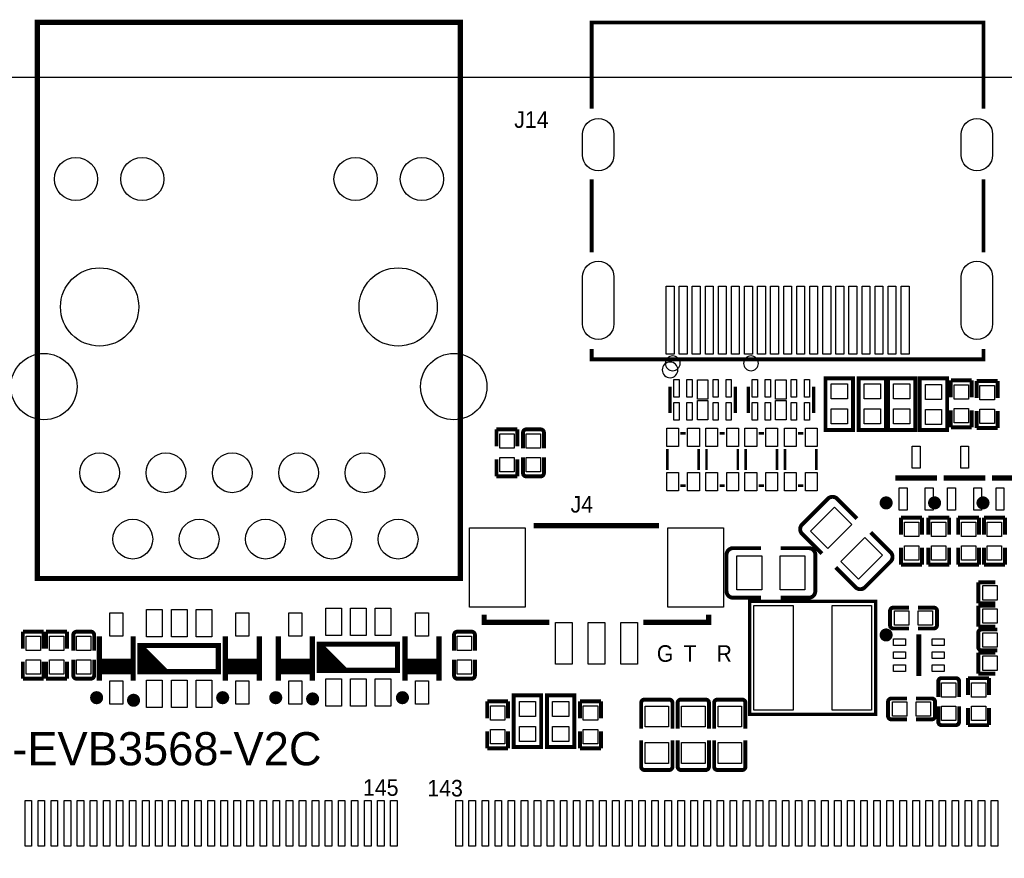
# Model space of a CAD drawing. Extents: x 5 to 312, y -2 to 102.
# Tile 9 of 20: x 41 to 79, y 67 to 100. Entities that reach past the tile are written whole.
import ezdxf

# ---------------------------------------------------------------- set-up
doc = ezdxf.new("R2010")
doc.units = 0
doc.header["$MEASUREMENT"] = 0
for name, color, linetype in [('BG_OUTLINE', 6, 'CONTINUOUS'), ('BG_SILKSCREEN_TOP', 7, 'CONTINUOUS'), ('PG_SILKSCREEN_TOP', 7, 'CONTINUOUS'), ('PIN_TOP', 3, 'CONTINUOUS')]:
    doc.layers.add(name, color=color, linetype=linetype)

msp = doc.modelspace()

# ---------------------------------------------------------------- linework, layer by layer
at = {"layer": 'BG_OUTLINE'}
msp.add_lwpolyline([(109.4486, 97.3074), (8.4328, 97.3074, 0.414214), (7.4168, 96.2914), (7.4168, 8.3058, 0.414214), (8.4328, 7.2898), (141.478, 7.2898, 0.414214), (142.494, 8.3058), (142.494, 96.2914, 0.414214), (141.478, 97.3074), (112.6744, 97.3074)], format="xyb", close=True, dxfattribs=at)
at = {"layer": 'PG_SILKSCREEN_TOP'}
for points, const_width in [([(41.93799, 99.419), (41.93799, 78.11899), (58.13801, 78.11899), (58.13801, 99.419), (41.93799, 99.419)], 0.2), ([(63.16701, 96.11101), (63.16701, 99.411), (78.167, 99.411), (78.167, 96.11101)], 0.15001), ([(63.16701, 90.61099), (63.16701, 93.41099)], 0.15001), ([(78.167, 90.61099), (78.167, 93.41099)], 0.15001), ([(63.16701, 86.911), (63.16701, 86.511), (78.167, 86.511), (78.167, 86.911)], 0.15001), ([(73.16899, 85.73559), (73.16899, 83.8106), (72.11901, 83.8106), (72.11901, 85.7856), (73.16899, 85.7856), (73.16899, 85.73559)], 0.15001), ([(74.43899, 85.73559), (74.43899, 83.8106), (73.38901, 83.8106), (73.38901, 85.7856), (74.43899, 85.7856), (74.43899, 85.73559)], 0.15001), ([(75.55659, 85.73559), (75.55659, 83.8106), (74.50661, 83.8106), (74.50661, 85.7856), (75.55659, 85.7856), (75.55659, 85.73559)], 0.15001), ([(75.72581, 83.86021), (75.72581, 85.7852), (76.77579, 85.7852), (76.77579, 83.8102), (75.72581, 83.8102), (75.72581, 83.86021)], 0.15001), ([(77.7176, 85.7105), (76.9176, 85.7105)], 0.15009), ([(76.9176, 85.7105), (76.9176, 85.06051)], 0.15009), ([(77.7176, 85.06051), (77.7176, 85.7105)], 0.15009), ([(78.7082, 85.6851), (77.9082, 85.6851)], 0.15009), ([(77.9082, 85.6851), (77.9082, 85.03511)], 0.15009), ([(78.7082, 85.03511), (78.7082, 85.6851)], 0.15009), ([(66.16169, 85.4631), (66.16169, 84.4631)], 0.127), ([(68.66151, 85.4631), (68.66151, 84.4631)], 0.127), ([(69.15889, 85.4631), (69.15889, 84.4631)], 0.127), ([(71.65871, 85.4631), (71.65871, 84.4631)], 0.127), ([(76.9176, 83.9107), (76.9176, 84.56069)], 0.15009), ([(77.7176, 84.56069), (77.7176, 83.9107)], 0.15009), ([(77.9082, 83.8853), (77.9082, 84.53529)], 0.15009), ([(78.7082, 84.53529), (78.7082, 83.8853)], 0.15009), ([(60.3186, 83.8309), (59.5186, 83.8309)], 0.15009), ([(59.5186, 83.8309), (59.5186, 83.18091)], 0.15009), ([(60.3186, 83.18091), (60.3186, 83.8309)], 0.15009), ([(60.5346, 83.7039), (60.5346, 83.10631)], 0.15001), ([(60.6616, 83.8309), (61.2079, 83.8309)], 0.15001), ([(61.3349, 83.7039), (61.3349, 83.10631)], 0.15001), ([(66.5623, 83.677), (66.7623, 83.677)], 0.1), ([(68.0609, 83.677), (68.2609, 83.677)], 0.1), ([(69.5595, 83.677), (69.7595, 83.677)], 0.1), ([(71.0708, 83.677), (71.2708, 83.677)], 0.1), ([(77.7176, 83.9107), (76.9176, 83.9107)], 0.15009), ([(78.7082, 83.8853), (77.9082, 83.8853)], 0.15009), ([(66.0623, 82.277), (66.0623, 83.077)], 0.1), ([(67.2623, 82.277), (67.2623, 83.077)], 0.1), ([(67.5609, 82.277), (67.5609, 83.077)], 0.1), ([(68.7609, 82.277), (68.7609, 83.077)], 0.1), ([(69.0595, 82.277), (69.0595, 83.077)], 0.1), ([(70.2595, 82.277), (70.2595, 83.077)], 0.1), ([(70.5708, 82.277), (70.5708, 83.077)], 0.1), ([(71.7708, 82.277), (71.7708, 83.077)], 0.1), ([(59.5186, 82.0311), (59.5186, 82.68109)], 0.15009), ([(60.3186, 82.68109), (60.3186, 82.0311)], 0.15009), ([(60.5346, 82.1581), (60.5346, 82.75579)], 0.15001), ([(61.3349, 82.1581), (61.3349, 82.75579)], 0.15001), ([(60.3186, 82.0311), (59.5186, 82.0311)], 0.15009), ([(61.2079, 82.0311), (60.6616, 82.0311)], 0.15001), ([(76.3904, 81.9658), (74.7904, 81.9658)], 0.2), ([(78.2446, 81.9658), (76.6446, 81.9658)], 0.2), ([(80.0988, 81.9658), (78.4988, 81.9658)], 0.2), ([(66.5623, 81.677), (66.7623, 81.677)], 0.1), ([(68.0609, 81.677), (68.2609, 81.677)], 0.1), ([(69.5595, 81.677), (69.7595, 81.677)], 0.1), ([(71.0708, 81.677), (71.2708, 81.677)], 0.1), ([(71.22196, 80.18945), (72.20621, 81.17368)], 0.15011), ([(72.56541, 81.17368), (73.32299, 80.41609)], 0.15011), ([(75.8126, 80.4527), (75.0126, 80.4527)], 0.15009), ([(75.0126, 80.4527), (75.0126, 79.80271)], 0.15009), ([(75.8126, 79.80271), (75.8126, 80.4527)], 0.15009), ([(76.854, 80.4527), (76.054, 80.4527)], 0.15009), ([(76.054, 80.4527), (76.054, 79.80271)], 0.15009), ([(76.854, 79.80271), (76.854, 80.4527)], 0.15009), ([(77.197, 79.80271), (77.197, 80.4527)], 0.15009), ([(77.197, 80.4527), (77.997, 80.4527)], 0.15009), ([(77.997, 80.4527), (77.997, 79.80271)], 0.15009), ([(78.1876, 79.80271), (78.1876, 80.4527)], 0.15009), ([(78.1876, 80.4527), (78.9876, 80.4527)], 0.15009), ([(78.9876, 80.4527), (78.9876, 79.80271)], 0.15009), ([(65.74759, 80.14119), (60.94761, 80.14119)], 0.2), ([(74.61039, 79.1287), (73.84941, 79.88968)], 0.15011), ([(71.22196, 79.83022), (71.97954, 79.07266)], 0.15011), ([(68.58178, 79.28356), (69.65315, 79.28356)], 0.15011), ([(71.47382, 79.28356), (70.39762, 79.28356)], 0.15011), ([(75.0126, 78.6529), (75.0126, 79.30289)], 0.15009), ([(75.8126, 79.30289), (75.8126, 78.6529)], 0.15009), ([(76.054, 78.6529), (76.054, 79.30289)], 0.15009), ([(76.854, 79.30289), (76.854, 78.6529)], 0.15009), ([(77.197, 79.30289), (77.197, 78.6529)], 0.15009), ([(77.997, 78.6529), (77.997, 79.30289)], 0.15009), ([(78.1876, 79.30289), (78.1876, 78.6529)], 0.15009), ([(78.9876, 78.6529), (78.9876, 79.30289)], 0.15009), ([(68.32778, 77.63764), (68.32778, 79.02956)], 0.15011), ([(71.72782, 79.02956), (71.72782, 77.63764)], 0.15011), ([(74.61039, 78.76949), (73.62617, 77.78524)], 0.15011), ([(73.26696, 77.78524), (72.50595, 78.54622)], 0.15011), ([(75.8126, 78.6529), (75.0126, 78.6529)], 0.15009), ([(76.854, 78.6529), (76.054, 78.6529)], 0.15009), ([(77.197, 78.6529), (77.997, 78.6529)], 0.15009), ([(78.1876, 78.6529), (78.9876, 78.6529)], 0.15009), ([(77.9671, 77.1716), (77.9671, 77.9716)], 0.15009), ([(77.9671, 77.9716), (78.61709, 77.9716)], 0.15009), ([(68.58178, 77.38364), (69.65315, 77.38364)], 0.15011), ([(74.041, 72.9234), (74.041, 77.2414), (69.215, 77.2414), (69.215, 72.9234), (74.041, 72.9234)], 0.127), ([(71.47382, 77.38364), (70.39762, 77.38364)], 0.15011), ([(74.5889, 76.3334), (74.5889, 76.8797)], 0.15001), ([(74.7159, 77.0067), (75.31349, 77.0067)], 0.15001), ([(76.2617, 77.0067), (75.66401, 77.0067)], 0.15001), ([(76.3887, 76.8797), (76.3887, 76.3334)], 0.15001), ([(78.61709, 77.1716), (77.9671, 77.1716)], 0.15009), ([(78.61709, 77.0826), (77.9671, 77.0826)], 0.15009), ([(77.9671, 77.0826), (77.9671, 76.2826)], 0.15009), ([(61.5476, 76.4412), (59.04761, 76.4412), (59.04761, 76.7412)], 0.2), ([(67.64759, 76.7412), (67.64759, 76.4412), (65.1476, 76.4412)], 0.2), ([(74.7159, 76.2064), (75.31349, 76.2064)], 0.15001), ([(76.2617, 76.2064), (75.66401, 76.2064)], 0.15001), ([(77.9671, 76.2826), (78.61709, 76.2826)], 0.15009), ([(78.0941, 76.1682), (78.69179, 76.1682)], 0.15001), ([(42.183, 76.0839), (41.383, 76.0839)], 0.15009), ([(41.383, 76.0839), (41.383, 75.43391)], 0.15009), ([(42.183, 75.43391), (42.183, 76.0839)], 0.15009), ([(42.272, 75.43391), (42.272, 76.0839)], 0.15009), ([(42.272, 76.0839), (43.072, 76.0839)], 0.15009), ([(43.072, 76.0839), (43.072, 75.43391)], 0.15009), ([(43.3134, 75.9569), (43.3134, 75.35931)], 0.15001), ([(43.4404, 76.0839), (43.9867, 76.0839)], 0.15001), ([(44.1137, 75.9569), (44.1137, 75.35931)], 0.15001), ([(44.30799, 74.20699), (44.30799, 75.90701)], 0.2), ([(45.60801, 74.20699), (45.60801, 75.90701)], 0.2), ([(49.13399, 74.20699), (49.13399, 75.90701)], 0.2), ([(50.43401, 74.20699), (50.43401, 75.90701)], 0.2), ([(51.16599, 74.20699), (51.16599, 75.90701)], 0.2), ([(52.46601, 74.20699), (52.46601, 75.90701)], 0.2), ([(56.01739, 74.20699), (56.01739, 75.90701)], 0.2), ([(57.31741, 74.20699), (57.31741, 75.90701)], 0.2), ([(57.893, 75.9569), (57.893, 75.35931)], 0.15001), ([(58.02, 76.0839), (58.5663, 76.0839)], 0.15001), ([(58.6933, 75.9569), (58.6933, 75.35931)], 0.15001), ([(75.692, 74.384), (75.692, 75.984)], 0.2), ([(77.9671, 75.4949), (77.9671, 76.0412)], 0.15001), ([(45.871, 75.557), (46.871, 74.557)], 0.2), ([(48.871, 74.557), (45.871, 74.557), (45.871, 75.557), (48.871, 75.557), (48.871, 74.557)], 0.2), ([(45.871, 75.357), (46.671, 74.557)], 0.2), ([(52.729, 75.6078), (53.729, 74.6078)], 0.2), ([(55.729, 74.6078), (52.729, 74.6078), (52.729, 75.6078), (55.729, 75.6078), (55.729, 74.6078)], 0.2), ([(52.729, 75.4078), (53.529, 74.6078)], 0.2), ([(78.0941, 75.3679), (78.69179, 75.3679)], 0.15001), ([(43.3134, 74.4111), (43.3134, 75.00879)], 0.15001), ([(44.1137, 74.4111), (44.1137, 75.00879)], 0.15001), ([(45.60801, 74.957), (44.30799, 74.957)], 0.2), ([(45.871, 75.157), (46.471, 74.557)], 0.2), ([(45.871, 74.957), (46.271, 74.557)], 0.2), ([(50.43401, 74.957), (49.13399, 74.957)], 0.2), ([(52.46601, 74.957), (51.16599, 74.957)], 0.2), ([(52.729, 75.2078), (53.329, 74.6078)], 0.2), ([(52.729, 75.0078), (53.129, 74.6078)], 0.2), ([(57.31741, 74.957), (56.01739, 74.957)], 0.2), ([(57.893, 74.4111), (57.893, 75.00879)], 0.15001), ([(58.6933, 74.4111), (58.6933, 75.00879)], 0.15001), ([(78.61709, 75.2792), (77.9671, 75.2792)], 0.15009), ([(77.9671, 75.2792), (77.9671, 74.4792)], 0.15009), ([(41.383, 74.2841), (41.383, 74.93409)], 0.15009), ([(42.183, 74.93409), (42.183, 74.2841)], 0.15009), ([(42.272, 74.93409), (42.272, 74.2841)], 0.15009), ([(43.072, 74.2841), (43.072, 74.93409)], 0.15009), ([(45.60801, 74.757), (44.30799, 74.757)], 0.2), ([(45.60801, 74.557), (44.30799, 74.557)], 0.2), ([(45.871, 74.757), (46.071, 74.557)], 0.2), ([(50.43401, 74.757), (49.13399, 74.757)], 0.2), ([(50.43401, 74.557), (49.13399, 74.557)], 0.2), ([(52.46601, 74.757), (51.16599, 74.757)], 0.2), ([(52.46601, 74.557), (51.16599, 74.557)], 0.2), ([(52.729, 74.8078), (52.929, 74.6078)], 0.2), ([(57.31741, 74.757), (56.01739, 74.757)], 0.2), ([(57.31741, 74.557), (56.01739, 74.557)], 0.2), ([(42.183, 74.2841), (41.383, 74.2841)], 0.15009), ([(42.272, 74.2841), (43.072, 74.2841)], 0.15009), ([(43.9867, 74.2841), (43.4404, 74.2841)], 0.15001), ([(58.5663, 74.2841), (58.02, 74.2841)], 0.15001), ([(76.562, 74.3059), (77.1083, 74.3059)], 0.15001), ([(77.578, 73.65591), (77.578, 74.3059)], 0.15009), ([(77.578, 74.3059), (78.378, 74.3059)], 0.15009), ([(77.9671, 74.4792), (78.61709, 74.4792)], 0.15009), ([(78.378, 74.3059), (78.378, 73.65591)], 0.15009), ([(76.435, 74.1789), (76.435, 73.58131)], 0.15001), ([(77.2353, 74.1789), (77.2353, 73.58131)], 0.15001), ([(60.18101, 71.71901), (60.18101, 73.644), (61.23099, 73.644), (61.23099, 71.669), (60.18101, 71.669), (60.18101, 71.71901)], 0.15001), ([(61.45101, 71.71901), (61.45101, 73.644), (62.50099, 73.644), (62.50099, 71.669), (61.45101, 71.669), (61.45101, 71.71901)], 0.15001), ([(65.18656, 73.48474), (66.13144, 73.48474)], 0.15011), ([(66.58356, 73.48474), (67.52844, 73.48474)], 0.15011), ([(67.98056, 73.48474), (68.92544, 73.48474)], 0.15011), ([(74.6397, 73.5266), (75.23739, 73.5266)], 0.15001), ([(76.1855, 73.5266), (75.58791, 73.5266)], 0.15001), ([(59.163, 72.76691), (59.163, 73.4169)], 0.15009), ([(59.163, 73.4169), (59.963, 73.4169)], 0.15009), ([(59.963, 73.4169), (59.963, 72.76691)], 0.15009), ([(62.719, 72.76691), (62.719, 73.4169)], 0.15009), ([(62.719, 73.4169), (63.519, 73.4169)], 0.15009), ([(63.519, 73.4169), (63.519, 72.76691)], 0.15009), ([(65.05956, 73.35774), (65.05956, 72.36511)], 0.15011), ([(66.25844, 73.35774), (66.25844, 72.36511)], 0.15011), ([(66.45656, 73.35774), (66.45656, 72.36511)], 0.15011), ([(67.65544, 73.35774), (67.65544, 72.36511)], 0.15011), ([(67.85356, 73.35774), (67.85356, 72.36511)], 0.15011), ([(69.05244, 73.35774), (69.05244, 72.36511)], 0.15011), ([(74.5127, 72.8533), (74.5127, 73.3996)], 0.15001), ([(76.3125, 73.3996), (76.3125, 72.8533)], 0.15001), ([(76.435, 72.6331), (76.435, 73.23079)], 0.15001), ([(77.2353, 72.6331), (77.2353, 73.23079)], 0.15001), ([(77.578, 73.15609), (77.578, 72.5061)], 0.15009), ([(78.378, 72.5061), (78.378, 73.15609)], 0.15009), ([(74.6397, 72.7263), (75.23739, 72.7263)], 0.15001), ([(76.1855, 72.7263), (75.58791, 72.7263)], 0.15001), ([(77.1083, 72.5061), (76.562, 72.5061)], 0.15001), ([(77.578, 72.5061), (78.378, 72.5061)], 0.15009), ([(59.163, 72.26709), (59.163, 71.6171)], 0.15009), ([(59.963, 71.6171), (59.963, 72.26709)], 0.15009), ([(62.719, 72.26709), (62.719, 71.6171)], 0.15009), ([(63.519, 71.6171), (63.519, 72.26709)], 0.15009), ([(59.163, 71.6171), (59.963, 71.6171)], 0.15009), ([(62.719, 71.6171), (63.519, 71.6171)], 0.15009), ([(65.05956, 70.91426), (65.05956, 71.92366)], 0.15011), ([(66.25844, 70.91426), (66.25844, 71.92366)], 0.15011), ([(66.45656, 70.91426), (66.45656, 71.92366)], 0.15011), ([(67.65544, 70.91426), (67.65544, 71.92366)], 0.15011), ([(67.85356, 70.91426), (67.85356, 71.92366)], 0.15011), ([(69.05244, 70.91426), (69.05244, 71.92366)], 0.15011), ([(66.13144, 70.78726), (65.18656, 70.78726)], 0.15011), ([(67.52844, 70.78726), (66.58356, 70.78726)], 0.15011), ([(68.92544, 70.78726), (67.98056, 70.78726)], 0.15011)]:
    msp.add_lwpolyline(points, dxfattribs=dict(at, const_width=const_width))
for points in [[(66.467, 86.111, 1), (65.867, 86.111, 1)], [(66.5526, 86.36, 1), (65.9846, 86.36, 1)], [(69.5498, 86.36, 1), (68.9818, 86.36, 1)]]:
    msp.add_lwpolyline(points, format="xyb", close=True, dxfattribs=at)
for points, const_width in [([(60.5346, 83.7039, -0.414331), (60.6616, 83.8309)], 0.15001), ([(61.2079, 83.8309, -0.414253), (61.3349, 83.7039)], 0.15001), ([(60.6616, 82.0311, -0.414331), (60.5346, 82.1581)], 0.15001), ([(61.3349, 82.1581, -0.414253), (61.2079, 82.0311)], 0.15001), ([(72.20621, 81.17368, -0.414212), (72.56541, 81.17368)], 0.15011), ([(74.56541, 81.01579, 0.999985), (74.3154, 81.01581, 1.000015), (74.56541, 81.01579)], 0.25001), ([(76.41961, 81.01579, 0.999985), (76.1696, 81.01581, 1.000015), (76.41961, 81.01579)], 0.25001), ([(78.27381, 81.01579, 0.999985), (78.0238, 81.01581, 1.000015), (78.27381, 81.01579)], 0.25001), ([(71.22196, 79.83022, -0.414228), (71.22196, 80.18945)], 0.15011), ([(68.32778, 79.02956, -0.414214), (68.58178, 79.28356)], 0.15011), ([(71.47382, 79.28356, -0.414214), (71.72782, 79.02956)], 0.15011), ([(74.61039, 79.1287, -0.414213), (74.61039, 78.76949)], 0.15011), ([(68.58178, 77.38364, -0.414214), (68.32778, 77.63764)], 0.15011), ([(71.72782, 77.63764, -0.414214), (71.47382, 77.38364)], 0.15011), ([(73.62617, 77.78524, -0.414201), (73.26696, 77.78524)], 0.15011), ([(74.5889, 76.8797, -0.414253), (74.7159, 77.0067)], 0.15001), ([(76.2617, 77.0067, -0.414253), (76.3887, 76.8797)], 0.15001), ([(74.5646, 75.95839, 1.000038), (74.31461, 75.95839, 0.999962), (74.5646, 75.95839)], 0.25001), ([(74.7159, 76.2064, -0.414331), (74.5889, 76.3334)], 0.15001), ([(76.3887, 76.3334, -0.414331), (76.2617, 76.2064)], 0.15001), ([(77.9671, 76.0412, -0.414331), (78.0941, 76.1682)], 0.15001), ([(43.3134, 75.9569, -0.414331), (43.4404, 76.0839)], 0.15001), ([(43.9867, 76.0839, -0.414253), (44.1137, 75.9569)], 0.15001), ([(57.893, 75.9569, -0.414331), (58.02, 76.0839)], 0.15001), ([(58.5663, 76.0839, -0.414253), (58.6933, 75.9569)], 0.15001), ([(78.0941, 75.3679, -0.414253), (77.9671, 75.4949)], 0.15001), ([(43.4404, 74.2841, -0.414331), (43.3134, 74.4111)], 0.15001), ([(44.1137, 74.4111, -0.414253), (43.9867, 74.2841)], 0.15001), ([(58.02, 74.2841, -0.414331), (57.893, 74.4111)], 0.15001), ([(58.6933, 74.4111, -0.414253), (58.5663, 74.2841)], 0.15001), ([(76.435, 74.1789, -0.414331), (76.562, 74.3059)], 0.15001), ([(77.1083, 74.3059, -0.414253), (77.2353, 74.1789)], 0.15001), ([(44.33301, 73.557, 0.999976), (44.08299, 73.557, 1.000024), (44.33301, 73.557)], 0.25001), ([(45.74598, 73.457, 0.999974), (45.49602, 73.457, 1.000026), (45.74598, 73.457)], 0.25001), ([(49.15901, 73.557, 0.999976), (48.90899, 73.557, 1.000024), (49.15901, 73.557)], 0.25001), ([(51.19101, 73.557, 0.999976), (50.941, 73.557, 1.000024), (51.19101, 73.557)], 0.25001), ([(52.60398, 73.5078, 0.999974), (52.35402, 73.5078, 1.000026), (52.60398, 73.5078)], 0.25001), ([(56.04241, 73.557, 0.999976), (55.79239, 73.557, 1.000024), (56.04241, 73.557)], 0.25001), ([(65.05956, 73.35774, -0.414214), (65.18656, 73.48474)], 0.15011), ([(66.13144, 73.48474, -0.414214), (66.25844, 73.35774)], 0.15011), ([(66.45656, 73.35774, -0.414214), (66.58356, 73.48474)], 0.15011), ([(67.52844, 73.48474, -0.414214), (67.65544, 73.35774)], 0.15011), ([(67.85356, 73.35774, -0.414214), (67.98056, 73.48474)], 0.15011), ([(68.92544, 73.48474, -0.414214), (69.05244, 73.35774)], 0.15011), ([(74.5127, 73.3996, -0.414331), (74.6397, 73.5266)], 0.15001), ([(76.1855, 73.5266, -0.414331), (76.3125, 73.3996)], 0.15001), ([(74.6397, 72.7263, -0.414253), (74.5127, 72.8533)], 0.15001), ([(76.3125, 72.8533, -0.414253), (76.1855, 72.7263)], 0.15001), ([(76.562, 72.5061, -0.414331), (76.435, 72.6331)], 0.15001), ([(77.2353, 72.6331, -0.414253), (77.1083, 72.5061)], 0.15001), ([(65.18656, 70.78726, -0.414214), (65.05956, 70.91426)], 0.15011), ([(66.25844, 70.91426, -0.414214), (66.13144, 70.78726)], 0.15011), ([(66.58356, 70.78726, -0.414214), (66.45656, 70.91426)], 0.15011), ([(67.65544, 70.91426, -0.414214), (67.52844, 70.78726)], 0.15011), ([(67.98056, 70.78726, -0.414214), (67.85356, 70.91426)], 0.15011), ([(69.05244, 70.91426, -0.414214), (68.92544, 70.78726)], 0.15011)]:
    msp.add_lwpolyline(points, format="xyb", dxfattribs=dict(at, const_width=const_width))
at = {"layer": 'PIN_TOP'}
for points in [[(64.01689, 95.1311), (64.01689, 94.3311, -1), (62.81689, 94.3311), (62.81689, 95.1311, -1)], [(78.51699, 95.1311), (78.51699, 94.3311, -1), (77.31699, 94.3311), (77.31699, 95.1311, -1)], [(64.01689, 89.67099), (64.01689, 87.87099, -1), (62.81689, 87.87099), (62.81689, 89.67099, -1)], [(78.51699, 89.67099), (78.51699, 87.87099, -1), (77.31699, 87.87099), (77.31699, 89.67099, -1)]]:
    msp.add_lwpolyline(points, format="xyb", close=True, dxfattribs=at)
for points in [[(66.01699, 86.71105), (66.01699, 89.31095), (66.31699, 89.31095), (66.31699, 86.71105)], [(66.51709, 86.71105), (66.51709, 89.31095), (66.81709, 89.31095), (66.81709, 86.71105)], [(67.01699, 86.71105), (67.01699, 89.31095), (67.31699, 89.31095), (67.31699, 86.71105)], [(67.51709, 86.71105), (67.51709, 89.31095), (67.81709, 89.31095), (67.81709, 86.71105)], [(68.01698, 86.71105), (68.01698, 89.31095), (68.31698, 89.31095), (68.31698, 86.71105)], [(68.51708, 86.71105), (68.51708, 89.31095), (68.81708, 89.31095), (68.81708, 86.71105)], [(69.01698, 86.71105), (69.01698, 89.31095), (69.31698, 89.31095), (69.31698, 86.71105)], [(69.51708, 86.71105), (69.51708, 89.31095), (69.81708, 89.31095), (69.81708, 86.71105)], [(70.01698, 86.71105), (70.01698, 89.31095), (70.31698, 89.31095), (70.31698, 86.71105)], [(70.51708, 86.71105), (70.51708, 89.31095), (70.81708, 89.31095), (70.81708, 86.71105)], [(71.01698, 86.71105), (71.01698, 89.31095), (71.31698, 89.31095), (71.31698, 86.71105)], [(71.51708, 86.71105), (71.51708, 89.31095), (71.81708, 89.31095), (71.81708, 86.71105)], [(72.01698, 86.71105), (72.01698, 89.31095), (72.31697, 89.31095), (72.31697, 86.71105)], [(72.51708, 86.71105), (72.51708, 89.31095), (72.81708, 89.31095), (72.81708, 86.71105)], [(73.017, 86.71105), (73.017, 89.31095), (73.317, 89.31095), (73.317, 86.71105)], [(73.5171, 86.71105), (73.5171, 89.31095), (73.8171, 89.31095), (73.8171, 86.71105)], [(74.017, 86.71105), (74.017, 89.31095), (74.317, 89.31095), (74.317, 86.71105)], [(74.5171, 86.71105), (74.5171, 89.31095), (74.8171, 89.31095), (74.8171, 86.71105)], [(75.01699, 86.71105), (75.01699, 89.31095), (75.31699, 89.31095), (75.31699, 86.71105)], [(66.3116, 85.06038), (66.3116, 85.74039), (66.5116, 85.74039), (66.5116, 85.06038)], [(66.8117, 85.06038), (66.8117, 85.74039), (67.0117, 85.74039), (67.0117, 85.06038)], [(67.2116, 84.98319), (67.2116, 85.7332), (67.6116, 85.7332), (67.6116, 84.98319)], [(67.8115, 85.06038), (67.8115, 85.74039), (68.0115, 85.74039), (68.0115, 85.06038)], [(68.3116, 85.06038), (68.3116, 85.74039), (68.5116, 85.74039), (68.5116, 85.06038)], [(69.3088, 85.06038), (69.3088, 85.74039), (69.5088, 85.74039), (69.5088, 85.06038)], [(69.8089, 85.06038), (69.8089, 85.74039), (70.0089, 85.74039), (70.0089, 85.06038)], [(70.2088, 84.98319), (70.2088, 85.7332), (70.6088, 85.7332), (70.6088, 84.98319)], [(70.8087, 85.06038), (70.8087, 85.74039), (71.0087, 85.74039), (71.0087, 85.06038)], [(71.3088, 85.06038), (71.3088, 85.74039), (71.5088, 85.74039), (71.5088, 85.06038)], [(72.33399, 85.0056), (72.33399, 85.5756), (72.95398, 85.5756), (72.95398, 85.0056)], [(73.60399, 85.0056), (73.60399, 85.5756), (74.22398, 85.5756), (74.22398, 85.0056)], [(74.72159, 85.0056), (74.72159, 85.5756), (75.34158, 85.5756), (75.34158, 85.0056)], [(76.56079, 85.55021), (76.56079, 84.98021), (75.94081, 84.98021), (75.94081, 85.55021)], [(77.04259, 85.53569), (77.59261, 85.53569), (77.59261, 84.98568), (77.04259, 84.98568)], [(78.03319, 85.51029), (78.58321, 85.51029), (78.58321, 84.96028), (78.03319, 84.96028)], [(66.3116, 84.18561), (66.3116, 84.86562), (66.5116, 84.86562), (66.5116, 84.18561)], [(66.8117, 84.18561), (66.8117, 84.86562), (67.0117, 84.86562), (67.0117, 84.18561)], [(67.2116, 84.1928), (67.2116, 84.94281), (67.6116, 84.94281), (67.6116, 84.1928)], [(67.8115, 84.18561), (67.8115, 84.86562), (68.0115, 84.86562), (68.0115, 84.18561)], [(68.3116, 84.18561), (68.3116, 84.86562), (68.5116, 84.86562), (68.5116, 84.18561)], [(69.3088, 84.18561), (69.3088, 84.86562), (69.5088, 84.86562), (69.5088, 84.18561)], [(69.8089, 84.18561), (69.8089, 84.86562), (70.0089, 84.86562), (70.0089, 84.18561)], [(70.2088, 84.1928), (70.2088, 84.94281), (70.6088, 84.94281), (70.6088, 84.1928)], [(70.8087, 84.18561), (70.8087, 84.86562), (71.0087, 84.86562), (71.0087, 84.18561)], [(71.3088, 84.18561), (71.3088, 84.86562), (71.5088, 84.86562), (71.5088, 84.18561)], [(72.33399, 84.04558), (72.33399, 84.61558), (72.95398, 84.61558), (72.95398, 84.04558)], [(73.60399, 84.04558), (73.60399, 84.61558), (74.22398, 84.61558), (74.22398, 84.04558)], [(74.72159, 84.04558), (74.72159, 84.61558), (75.34158, 84.61558), (75.34158, 84.04558)], [(76.56079, 84.59019), (76.56079, 84.02019), (75.94081, 84.02019), (75.94081, 84.59019)], [(77.04259, 84.63552), (77.59261, 84.63552), (77.59261, 84.08551), (77.04259, 84.08551)], [(78.03319, 84.61012), (78.58321, 84.61012), (78.58321, 84.06011), (78.03319, 84.06011)], [(66.48731, 83.17701), (66.0373, 83.17701), (66.0373, 83.87701), (66.48731, 83.87701)], [(67.28731, 83.17701), (66.83729, 83.17701), (66.83729, 83.87701), (67.28731, 83.87701)], [(67.98591, 83.17701), (67.53589, 83.17701), (67.53589, 83.87701), (67.98591, 83.87701)], [(68.7859, 83.17701), (68.33589, 83.17701), (68.33589, 83.87701), (68.7859, 83.87701)], [(69.48451, 83.17701), (69.03449, 83.17701), (69.03449, 83.87701), (69.48451, 83.87701)], [(70.28451, 83.17701), (69.83449, 83.17701), (69.83449, 83.87701), (70.28451, 83.87701)], [(70.99581, 83.17701), (70.54579, 83.17701), (70.54579, 83.87701), (70.99581, 83.87701)], [(71.79581, 83.17701), (71.34579, 83.17701), (71.34579, 83.87701), (71.79581, 83.87701)], [(59.64359, 83.65609), (60.19361, 83.65609), (60.19361, 83.10608), (59.64359, 83.10608)], [(61.20961, 83.10608), (60.65959, 83.10608), (60.65959, 83.65609), (61.20961, 83.65609)], [(75.7404, 82.34079), (75.4404, 82.34079), (75.4404, 83.1908), (75.7404, 83.1908)], [(77.5946, 82.34079), (77.2946, 82.34079), (77.2946, 83.1908), (77.5946, 83.1908)], [(59.64359, 82.75592), (60.19361, 82.75592), (60.19361, 82.20591), (59.64359, 82.20591)], [(61.20961, 82.20591), (60.65959, 82.20591), (60.65959, 82.75592), (61.20961, 82.75592)], [(66.48731, 81.47699), (66.0373, 81.47699), (66.0373, 82.17699), (66.48731, 82.17699)], [(67.28731, 81.47699), (66.83729, 81.47699), (66.83729, 82.17699), (67.28731, 82.17699)], [(67.98591, 81.47699), (67.53589, 81.47699), (67.53589, 82.17699), (67.98591, 82.17699)], [(68.7859, 81.47699), (68.33589, 81.47699), (68.33589, 82.17699), (68.7859, 82.17699)], [(69.48451, 81.47699), (69.03449, 81.47699), (69.03449, 82.17699), (69.48451, 82.17699)], [(70.28451, 81.47699), (69.83449, 81.47699), (69.83449, 82.17699), (70.28451, 82.17699)], [(70.99581, 81.47699), (70.54579, 81.47699), (70.54579, 82.17699), (70.99581, 82.17699)], [(71.79581, 81.47699), (71.34579, 81.47699), (71.34579, 82.17699), (71.79581, 82.17699)], [(75.2404, 80.7408), (74.9404, 80.7408), (74.9404, 81.59081), (75.2404, 81.59081)], [(76.2404, 80.7408), (75.9404, 80.7408), (75.9404, 81.59081), (76.2404, 81.59081)], [(77.0946, 80.7408), (76.7946, 80.7408), (76.7946, 81.59081), (77.0946, 81.59081)], [(78.0946, 80.7408), (77.7946, 80.7408), (77.7946, 81.59081), (78.0946, 81.59081)], [(78.9488, 80.7408), (78.6488, 80.7408), (78.6488, 81.59081), (78.9488, 81.59081)], [(71.53733, 79.93909), (72.45656, 80.85833), (73.12832, 80.18657), (72.20909, 79.26733)], [(60.61441, 80.06519), (60.61441, 77.01719), (58.48081, 77.01719), (58.48081, 80.06519)], [(68.21439, 80.06519), (68.21439, 77.01719), (66.08079, 77.01719), (66.08079, 80.06519)], [(75.13759, 80.27789), (75.68761, 80.27789), (75.68761, 79.72788), (75.13759, 79.72788)], [(76.17899, 80.27789), (76.72901, 80.27789), (76.72901, 79.72788), (76.17899, 79.72788)], [(77.87201, 79.72788), (77.32199, 79.72788), (77.32199, 80.27789), (77.87201, 80.27789)], [(78.86261, 79.72788), (78.31259, 79.72788), (78.31259, 80.27789), (78.86261, 80.27789)], [(72.70405, 78.77237), (73.62329, 79.69161), (74.29505, 79.01985), (73.37581, 78.10061)], [(75.13759, 79.37772), (75.68761, 79.37772), (75.68761, 78.82771), (75.13759, 78.82771)], [(76.17899, 79.37772), (76.72901, 79.37772), (76.72901, 78.82771), (76.17899, 78.82771)], [(77.87201, 78.82771), (77.32199, 78.82771), (77.32199, 79.37772), (77.87201, 79.37772)], [(78.86261, 78.82771), (78.31259, 78.82771), (78.31259, 79.37772), (78.86261, 79.37772)], [(68.7278, 77.68359), (68.7278, 78.98359), (69.67781, 78.98359), (69.67781, 77.68359)], [(70.37779, 77.68359), (70.37779, 78.98359), (71.3278, 78.98359), (71.3278, 77.68359)], [(78.69192, 77.84661), (78.69192, 77.29659), (78.14191, 77.29659), (78.14191, 77.84661)], [(46.72099, 75.88201), (46.12099, 75.88201), (46.12099, 76.93202), (46.72099, 76.93202)], [(47.671, 75.88201), (47.071, 75.88201), (47.071, 76.93202), (47.671, 76.93202)], [(48.62101, 75.88201), (48.02101, 75.88201), (48.02101, 76.93202), (48.62101, 76.93202)], [(53.57899, 75.93281), (52.97899, 75.93281), (52.97899, 76.98282), (53.57899, 76.98282)], [(54.529, 75.93281), (53.929, 75.93281), (53.929, 76.98282), (54.529, 76.98282)], [(55.47901, 75.93281), (54.87901, 75.93281), (54.87901, 76.98282), (55.47901, 76.98282)], [(70.8779, 77.0824), (70.8779, 73.0824), (69.3779, 73.0824), (69.3779, 77.0824)], [(73.8781, 77.0824), (73.8781, 73.0824), (72.3781, 73.0824), (72.3781, 77.0824)], [(78.14191, 76.40759), (78.14191, 76.95761), (78.69192, 76.95761), (78.69192, 76.40759)], [(45.208, 75.907), (44.708, 75.907), (44.708, 76.807), (45.208, 76.807)], [(50.034, 75.907), (49.534, 75.907), (49.534, 76.807), (50.034, 76.807)], [(52.066, 75.907), (51.566, 75.907), (51.566, 76.807), (52.066, 76.807)], [(56.9174, 75.907), (56.4174, 75.907), (56.4174, 76.807), (56.9174, 76.807)], [(75.31372, 76.88141), (75.31372, 76.33139), (74.76371, 76.33139), (74.76371, 76.88141)], [(76.21389, 76.88141), (76.21389, 76.33139), (75.66388, 76.33139), (75.66388, 76.88141)], [(62.41509, 76.4413), (62.41509, 74.8411), (61.78009, 74.8411), (61.78009, 76.4413)], [(63.6651, 76.4413), (63.6651, 74.8411), (63.0301, 74.8411), (63.0301, 76.4413)], [(64.91511, 76.4413), (64.91511, 74.8411), (64.28011, 74.8411), (64.28011, 76.4413)], [(41.50799, 75.90909), (42.05801, 75.90909), (42.05801, 75.35908), (41.50799, 75.35908)], [(42.94701, 75.35908), (42.39699, 75.35908), (42.39699, 75.90909), (42.94701, 75.90909)], [(43.98841, 75.35908), (43.43839, 75.35908), (43.43839, 75.90909), (43.98841, 75.90909)], [(58.56801, 75.35908), (58.01799, 75.35908), (58.01799, 75.90909), (58.56801, 75.90909)], [(74.717, 75.554), (74.717, 75.814), (75.187, 75.814), (75.187, 75.554)], [(76.197, 75.554), (76.197, 75.814), (76.667, 75.814), (76.667, 75.554)], [(78.14191, 75.49319), (78.14191, 76.04321), (78.69192, 76.04321), (78.69192, 75.49319)], [(74.717, 75.054), (74.717, 75.314), (75.187, 75.314), (75.187, 75.054)], [(76.197, 75.054), (76.197, 75.314), (76.667, 75.314), (76.667, 75.054)], [(78.14191, 74.60419), (78.14191, 75.15421), (78.69192, 75.15421), (78.69192, 74.60419)], [(41.50799, 75.00892), (42.05801, 75.00892), (42.05801, 74.45891), (41.50799, 74.45891)], [(42.94701, 74.45891), (42.39699, 74.45891), (42.39699, 75.00892), (42.94701, 75.00892)], [(43.98841, 74.45891), (43.43839, 74.45891), (43.43839, 75.00892), (43.98841, 75.00892)], [(58.56801, 74.45891), (58.01799, 74.45891), (58.01799, 75.00892), (58.56801, 75.00892)], [(74.717, 74.554), (74.717, 74.814), (75.187, 74.814), (75.187, 74.554)], [(76.197, 74.554), (76.197, 74.814), (76.667, 74.814), (76.667, 74.554)], [(53.57899, 73.23278), (52.97899, 73.23278), (52.97899, 74.28279), (53.57899, 74.28279)], [(54.529, 73.23278), (53.929, 73.23278), (53.929, 74.28279), (54.529, 74.28279)], [(55.47901, 73.23278), (54.87901, 73.23278), (54.87901, 74.28279), (55.47901, 74.28279)], [(45.208, 73.307), (44.708, 73.307), (44.708, 74.207), (45.208, 74.207)], [(46.72099, 73.18198), (46.12099, 73.18198), (46.12099, 74.23199), (46.72099, 74.23199)], [(47.671, 73.18198), (47.071, 73.18198), (47.071, 74.23199), (47.671, 74.23199)], [(48.62101, 73.18198), (48.02101, 73.18198), (48.02101, 74.23199), (48.62101, 74.23199)], [(50.034, 73.307), (49.534, 73.307), (49.534, 74.207), (50.034, 74.207)], [(52.066, 73.307), (51.566, 73.307), (51.566, 74.207), (52.066, 74.207)], [(56.9174, 73.307), (56.4174, 73.307), (56.4174, 74.207), (56.9174, 74.207)], [(77.11001, 73.58108), (76.55999, 73.58108), (76.55999, 74.13109), (77.11001, 74.13109)], [(78.25301, 73.58108), (77.70299, 73.58108), (77.70299, 74.13109), (78.25301, 74.13109)], [(59.83801, 72.69208), (59.28799, 72.69208), (59.28799, 73.24209), (59.83801, 73.24209)], [(61.01599, 73.40901), (61.01599, 72.83901), (60.39601, 72.83901), (60.39601, 73.40901)], [(62.28599, 73.40901), (62.28599, 72.83901), (61.66601, 72.83901), (61.66601, 73.40901)], [(63.39401, 72.69208), (62.84399, 72.69208), (62.84399, 73.24209), (63.39401, 73.24209)], [(66.109, 72.43603), (65.209, 72.43603), (65.209, 73.23602), (66.109, 73.23602)], [(67.506, 72.43603), (66.606, 72.43603), (66.606, 73.23602), (67.506, 73.23602)], [(68.903, 72.43603), (68.003, 72.43603), (68.003, 73.23602), (68.903, 73.23602)], [(74.68751, 72.85159), (74.68751, 73.40161), (75.23752, 73.40161), (75.23752, 72.85159)], [(75.58768, 72.85159), (75.58768, 73.40161), (76.13769, 73.40161), (76.13769, 72.85159)], [(77.11001, 72.68091), (76.55999, 72.68091), (76.55999, 73.23092), (77.11001, 73.23092)], [(78.25301, 72.68091), (77.70299, 72.68091), (77.70299, 73.23092), (78.25301, 73.23092)], [(61.01599, 72.44899), (61.01599, 71.87899), (60.39601, 71.87899), (60.39601, 72.44899)], [(62.28599, 72.44899), (62.28599, 71.87899), (61.66601, 71.87899), (61.66601, 72.44899)], [(59.83801, 71.79191), (59.28799, 71.79191), (59.28799, 72.34192), (59.83801, 72.34192)], [(63.39401, 71.79191), (62.84399, 71.79191), (62.84399, 72.34192), (63.39401, 72.34192)], [(66.109, 71.03598), (65.209, 71.03598), (65.209, 71.83598), (66.109, 71.83598)], [(67.506, 71.03598), (66.606, 71.03598), (66.606, 71.83598), (67.506, 71.83598)], [(68.903, 71.03598), (68.003, 71.03598), (68.003, 71.83598), (68.903, 71.83598)], [(41.71497, 69.61815), (41.71497, 67.86804), (41.46505, 67.86804), (41.46505, 69.61815)], [(42.21476, 69.61815), (42.21476, 67.86804), (41.96485, 67.86804), (41.96485, 69.61815)], [(42.71496, 69.61815), (42.71496, 67.86804), (42.46505, 67.86804), (42.46505, 69.61815)], [(43.21476, 69.61815), (43.21476, 67.86804), (42.96485, 67.86804), (42.96485, 69.61815)], [(43.71496, 69.61815), (43.71496, 67.86804), (43.46505, 67.86804), (43.46505, 69.61815)], [(44.21476, 69.61815), (44.21476, 67.86804), (43.96485, 67.86804), (43.96485, 69.61815)], [(44.71496, 69.61815), (44.71496, 67.86804), (44.46505, 67.86804), (44.46505, 69.61815)], [(45.21476, 69.61815), (45.21476, 67.86804), (44.96484, 67.86804), (44.96484, 69.61815)], [(45.71496, 69.61815), (45.71496, 67.86804), (45.46505, 67.86804), (45.46505, 69.61815)], [(46.21475, 69.61815), (46.21475, 67.86804), (45.96484, 67.86804), (45.96484, 69.61815)], [(46.71496, 69.61815), (46.71496, 67.86804), (46.46505, 67.86804), (46.46505, 69.61815)], [(47.21475, 69.61815), (47.21475, 67.86804), (46.96484, 67.86804), (46.96484, 69.61815)], [(47.71495, 69.61815), (47.71495, 67.86804), (47.46504, 67.86804), (47.46504, 69.61815)], [(48.21475, 69.61815), (48.21475, 67.86804), (47.96484, 67.86804), (47.96484, 69.61815)], [(48.71495, 69.61815), (48.71495, 67.86804), (48.46504, 67.86804), (48.46504, 69.61815)], [(49.21475, 69.61815), (49.21475, 67.86804), (48.96484, 67.86804), (48.96484, 69.61815)], [(49.71495, 69.61815), (49.71495, 67.86804), (49.46504, 67.86804), (49.46504, 69.61815)], [(50.21475, 69.61815), (50.21475, 67.86804), (49.96484, 67.86804), (49.96484, 69.61815)], [(50.71495, 69.61815), (50.71495, 67.86804), (50.46504, 67.86804), (50.46504, 69.61815)], [(51.21474, 69.61815), (51.21474, 67.86804), (50.96483, 67.86804), (50.96483, 69.61815)], [(51.71495, 69.61815), (51.71495, 67.86804), (51.46504, 67.86804), (51.46504, 69.61815)], [(52.21477, 69.61815), (52.21477, 67.86804), (51.96486, 67.86804), (51.96486, 69.61815)], [(52.71494, 69.61815), (52.71494, 67.86804), (52.46503, 67.86804), (52.46503, 69.61815)], [(53.21476, 69.61815), (53.21476, 67.86804), (52.96486, 67.86804), (52.96486, 69.61815)], [(53.71497, 69.61815), (53.71497, 67.86804), (53.46506, 67.86804), (53.46506, 69.61815)], [(54.21476, 69.61815), (54.21476, 67.86804), (53.96485, 67.86804), (53.96485, 69.61815)], [(54.71497, 69.61815), (54.71497, 67.86804), (54.46505, 67.86804), (54.46505, 69.61815)], [(55.21476, 69.61815), (55.21476, 67.86804), (54.96485, 67.86804), (54.96485, 69.61815)], [(55.71486, 69.61815), (55.71486, 67.86804), (55.46495, 67.86804), (55.46495, 69.61815)], [(58.21475, 69.61815), (58.21475, 67.86804), (57.96484, 67.86804), (57.96484, 69.61815)], [(58.71486, 69.61815), (58.71486, 67.86804), (58.46494, 67.86804), (58.46494, 69.61815)], [(59.21475, 69.61815), (59.21475, 67.86804), (58.96484, 67.86804), (58.96484, 69.61815)], [(59.71485, 69.61815), (59.71485, 67.86804), (59.46494, 67.86804), (59.46494, 69.61815)], [(60.21475, 69.61815), (60.21475, 67.86804), (59.96484, 67.86804), (59.96484, 69.61815)], [(60.71485, 69.61815), (60.71485, 67.86804), (60.46494, 67.86804), (60.46494, 69.61815)], [(61.21475, 69.61815), (61.21475, 67.86804), (60.96484, 67.86804), (60.96484, 69.61815)], [(61.71485, 69.61815), (61.71485, 67.86804), (61.46494, 67.86804), (61.46494, 69.61815)], [(62.21475, 69.61815), (62.21475, 67.86804), (61.96484, 67.86804), (61.96484, 69.61815)], [(62.71485, 69.61815), (62.71485, 67.86804), (62.46494, 67.86804), (62.46494, 69.61815)], [(63.21474, 69.61815), (63.21474, 67.86804), (62.96484, 67.86804), (62.96484, 69.61815)], [(63.71485, 69.61815), (63.71485, 67.86804), (63.46493, 67.86804), (63.46493, 69.61815)], [(64.21474, 69.61815), (64.21474, 67.86804), (63.96483, 67.86804), (63.96483, 69.61815)], [(64.71484, 69.61815), (64.71484, 67.86804), (64.46493, 67.86804), (64.46493, 69.61815)], [(65.21477, 69.61815), (65.21477, 67.86804), (64.96486, 67.86804), (64.96486, 69.61815)], [(65.71487, 69.61815), (65.71487, 67.86804), (65.46496, 67.86804), (65.46496, 69.61815)], [(66.21476, 69.61815), (66.21476, 67.86804), (65.96485, 67.86804), (65.96485, 69.61815)], [(66.71487, 69.61815), (66.71487, 67.86804), (66.46496, 67.86804), (66.46496, 69.61815)], [(67.21476, 69.61815), (67.21476, 67.86804), (66.96485, 67.86804), (66.96485, 69.61815)], [(67.71486, 69.61815), (67.71486, 67.86804), (67.46495, 67.86804), (67.46495, 69.61815)], [(68.21476, 69.61815), (68.21476, 67.86804), (67.96485, 67.86804), (67.96485, 69.61815)], [(68.71486, 69.61815), (68.71486, 67.86804), (68.46495, 67.86804), (68.46495, 69.61815)], [(69.21476, 69.61815), (69.21476, 67.86804), (68.96485, 67.86804), (68.96485, 69.61815)], [(69.71486, 69.61815), (69.71486, 67.86804), (69.46495, 67.86804), (69.46495, 69.61815)], [(70.21476, 69.61815), (70.21476, 67.86804), (69.96485, 67.86804), (69.96485, 69.61815)], [(70.71486, 69.61815), (70.71486, 67.86804), (70.46495, 67.86804), (70.46495, 69.61815)], [(71.21476, 69.61815), (71.21476, 67.86804), (70.96484, 67.86804), (70.96484, 69.61815)], [(71.71486, 69.61815), (71.71486, 67.86804), (71.46495, 67.86804), (71.46495, 69.61815)], [(72.21475, 69.61815), (72.21475, 67.86804), (71.96484, 67.86804), (71.96484, 69.61815)], [(72.71485, 69.61815), (72.71485, 67.86804), (72.46494, 67.86804), (72.46494, 69.61815)], [(73.21475, 69.61815), (73.21475, 67.86804), (72.96484, 67.86804), (72.96484, 69.61815)], [(73.71485, 69.61815), (73.71485, 67.86804), (73.46494, 67.86804), (73.46494, 69.61815)], [(74.21475, 69.61815), (74.21475, 67.86804), (73.96484, 67.86804), (73.96484, 69.61815)], [(74.71485, 69.61815), (74.71485, 67.86804), (74.46494, 67.86804), (74.46494, 69.61815)], [(75.21475, 69.61815), (75.21475, 67.86804), (74.96484, 67.86804), (74.96484, 69.61815)], [(75.71485, 69.61815), (75.71485, 67.86804), (75.46494, 67.86804), (75.46494, 69.61815)], [(76.21474, 69.61815), (76.21474, 67.86804), (75.96483, 67.86804), (75.96483, 69.61815)], [(76.71484, 69.61815), (76.71484, 67.86804), (76.46493, 67.86804), (76.46493, 69.61815)], [(77.21474, 69.61815), (77.21474, 67.86804), (76.96483, 67.86804), (76.96483, 69.61815)], [(77.71484, 69.61815), (77.71484, 67.86804), (77.46493, 67.86804), (77.46493, 69.61815)], [(78.21477, 69.61815), (78.21477, 67.86804), (77.96486, 67.86804), (77.96486, 69.61815)], [(78.71487, 69.61815), (78.71487, 67.86804), (78.46496, 67.86804), (78.46496, 69.61815)]]:
    msp.add_lwpolyline(points, close=True, dxfattribs=at)
for centre, radius in [((43.41371, 93.41861), 0.8255), ((45.9537, 93.41861), 0.8255), ((54.12229, 93.41861), 0.8255), ((56.6623, 93.41861), 0.8255), ((44.323, 88.519), 1.4986), ((55.753, 88.519), 1.4986), ((42.19189, 85.46841), 1.27), ((57.88411, 85.46841), 1.27), ((44.323, 82.169), 0.762), ((46.863, 82.169), 0.762), ((49.403, 82.169), 0.762), ((51.943, 82.169), 0.762), ((54.483, 82.169), 0.762), ((45.593, 79.629), 0.762), ((48.133, 79.629), 0.762), ((50.673, 79.629), 0.762), ((53.213, 79.629), 0.762), ((55.753, 79.629), 0.762)]:
    msp.add_circle(centre, radius, dxfattribs=at)

# ---------------------------------------------------------------- texts
at = {"layer": 'BG_SILKSCREEN_TOP', "width": 0.96}
for s, p in [('J14', (60.198, 95.377)), ('J4', (62.357, 80.645)), ('G', (65.659, 74.93)), ('T', (66.675, 74.93)), ('R', (67.945, 74.93))]:
    msp.add_text(s, height=0.635, dxfattribs=at).set_placement(p)
at = {"layer": 'PG_SILKSCREEN_TOP'}
for s, height, width, p in [('IDO-EVB3568-V2C', 1.27, 1.02, (37.8968, 70.9676)), ('145', 0.635, 0.96, (54.4068, 69.7992)), ('143', 0.635, 0.96, (56.8706, 69.7738))]:
    msp.add_text(s, height=height, dxfattribs=dict(at, width=width)).set_placement(p)

doc.saveas('drawing.dxf')
